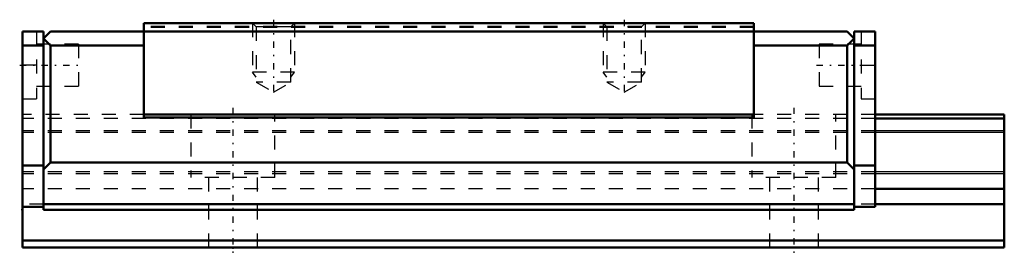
# Model space of a CAD drawing. Header units: millimetres. Extents: x -15.2 to 55, y -0.5 to 16.2.
import ezdxf

# ---------------------------------------------------------------- set-up
doc = ezdxf.new("R2010")
doc.units = ezdxf.units.MM
doc.linetypes.add('Center', pattern=[1.5, 0.45, -0.5, 0.05, -0.5])
doc.linetypes.add('Dashed', pattern=[2, 1, -1])
for name, color, linetype, lineweight in [('2d ConnectionPoints', 7, 'Continuous', 50), ('AM_0', 7, 'Continuous', 50), ('AM_4', 3, 'Continuous', 25), ('AM_5', 3, 'Continuous', 25), ('AM_7', 7, 'Center', 25), ('AM_9', 6, 'Dashed', 25)]:
    doc.layers.add(name, color=color, linetype=linetype, lineweight=lineweight)

# ---------------------------------------------------------------- blocks, each defined once
blk = doc.blocks.new('1_SRS15NSS1_Slider_0_in_SRS15NSS70LMG150W00001_0')
at = {"layer": 'AM_0'}
for p, q in [((-6.35, 16), (-6.35, 9.28)), ((37.15, 16), (-6.35, 16)), ((37.15, 16), (37.15, 9.28)), ((-15, 15.4), (-15, 2.9)), ((-15, 15.4), (-13.5, 15.4)), ((-13, 15.4), (-13.5, 14.9)), ((-13.5, 15.4), (-13.5, 2.7)), ((-13.5, 14.9), (-13, 14.4)), ((43.8, 15.4), (-13, 15.4)), ((43.8, 15.4), (44.3, 14.9)), ((44.3, 14.9), (43.8, 14.4)), ((44.3, 15.4), (44.3, 2.7)), ((45.8, 15.4), (44.3, 15.4)), ((45.8, 15.4), (45.8, 2.9)), ((-15, 14.4), (-13.5, 14.4)), ((-13, 14.4), (-13, 6.06)), ((-13, 14.4), (-6.35, 14.4)), ((43.8, 14.4), (37.15, 14.4)), ((43.8, 14.4), (43.8, 6.06)), ((45.8, 14.4), (44.3, 14.4)), ((37.15, 9.5), (-6.35, 9.5)), ((37.15, 9.28), (-6.35, 9.28)), ((-13.5, 5.86), (-15, 5.86)), ((-13, 6.06), (-13.5, 5.56)), ((43.8, 6.06), (-13, 6.06)), ((44.3, 5.56), (43.8, 6.06)), ((45.8, 5.86), (44.3, 5.86)), ((-13.5, 2.9), (-15, 2.9)), ((44.3, 3.1), (-13.5, 3.1)), ((45.8, 2.9), (44.3, 2.9)), ((44.3, 2.7), (-13.5, 2.7))]:
    blk.add_line(p, q, dxfattribs=at)
at = {"layer": 'AM_5', "linetype": 'Dashed'}
for p, q in [((1.4, 16), (1.4, 12.5)), ((4.4, 16), (4.4, 12.5)), ((26.4, 16), (26.4, 12.5)), ((29.4, 16), (29.4, 12.5)), ((4.4, 12.5), (1.4, 12.5)), ((1.67, 12.15), (1.4, 12.5)), ((4.129, 12.15), (4.4, 12.5)), ((29.4, 12.5), (26.4, 12.5)), ((26.671, 12.15), (26.4, 12.5)), ((29.13, 12.15), (29.4, 12.5))]:
    blk.add_line(p, q, dxfattribs=at)
at = {"layer": 'AM_7'}
for p, q in [((2.9, 16.245), (2.9, 10.845)), ((27.9, 16.245), (27.9, 10.845)), ((-15.2, 13), (-10.8, 13)), ((41.6, 13), (46, 13))]:
    blk.add_line(p, q, dxfattribs=at)
at = {"layer": 'AM_9'}
for p, q in [((37.15, 15.771), (-6.35, 15.771)), ((37.15, 15.7), (-6.35, 15.7)), ((1.4, 16), (1.67, 15.729)), ((1.67, 15.729), (1.67, 11.8)), ((4.129, 15.729), (1.67, 15.729)), ((4.129, 15.729), (4.4, 16)), ((4.129, 11.8), (4.129, 15.729)), ((26.4, 16), (26.671, 15.729)), ((26.671, 15.729), (26.671, 11.8)), ((29.13, 15.729), (26.671, 15.729)), ((29.13, 15.729), (29.4, 16)), ((29.13, 11.8), (29.13, 15.729)), ((-14, 15.4), (-14, 10.6)), ((44.8, 15.4), (44.8, 10.6)), ((-11, 14.5), (-14, 14.5)), ((-11, 14.5), (-11, 11.5)), ((44.8, 14.5), (41.8, 14.5)), ((41.8, 14.5), (41.8, 11.5)), ((-14, 13), (-15, 13)), ((44.8, 13), (45.8, 13)), ((-14, 11.5), (-11, 11.5)), ((1.67, 11.8), (2.9, 11.09)), ((4.129, 11.8), (1.67, 11.8)), ((2.9, 11.09), (4.129, 11.8)), ((26.671, 11.8), (27.9, 11.09)), ((29.13, 11.8), (26.671, 11.8)), ((27.9, 11.09), (29.13, 11.8)), ((41.8, 11.5), (44.8, 11.5)), ((-15, 10.6), (-14, 10.6)), ((44.8, 10.6), (45.8, 10.6)), ((-6.35, 9.5), (-15, 9.5)), ((45.8, 9.2), (-15, 9.2)), ((45.8, 9.5), (37.15, 9.5)), ((45.8, 8.33), (-15, 8.33)), ((45.8, 8.199), (-15, 8.199)), ((45.8, 5.401), (-15, 5.401)), ((45.8, 5.27), (-15, 5.27)), ((45.8, 4.2), (-15, 4.2)), ((-13.5, 3.1), (-15, 3.1)), ((45.8, 3.1), (44.3, 3.1))]:
    blk.add_line(p, q, dxfattribs=at)
blk = doc.blocks.new('2_SRS15N7015_Track_0_in_SRS15NSS70LMG150W00001_0')
at = {"layer": 'AM_0'}
for p, q in [((55, 9.5), (45.8, 9.5)), ((55, 9.2), (45.8, 9.2)), ((55, 9.5), (55, 0)), ((55, 4.2), (45.8, 4.2)), ((-15, 2.9), (-15, 0)), ((55, 3.1), (45.8, 3.1)), ((55, 0.5), (-15, 0.5)), ((55, 0), (-15, 0))]:
    blk.add_line(p, q, dxfattribs=at)
at = {"layer": 'AM_4'}
for p, q in [((55, 8.33), (45.8, 8.33)), ((55, 8.199), (45.8, 8.199)), ((55, 5.401), (45.8, 5.401)), ((55, 5.27), (45.8, 5.27))]:
    blk.add_line(p, q, dxfattribs=at)
at = {"layer": 'AM_7'}
for p, q in [((0, 9.975), (0, -0.475)), ((40, 9.975), (40, -0.475))]:
    blk.add_line(p, q, dxfattribs=at)
at = {"layer": 'AM_9'}
for p, q in [((-6.35, 9.5), (-15, 9.5)), ((45.8, 9.2), (-15, 9.2)), ((-3, 9.5), (-3, 5)), ((3, 5), (3, 9.5)), ((37, 9.5), (37, 5)), ((45.8, 9.5), (37.15, 9.5)), ((43, 5), (43, 9.5)), ((45.8, 8.33), (-15, 8.33)), ((45.8, 8.199), (-15, 8.199)), ((45.8, 5.401), (-15, 5.401)), ((45.8, 5.27), (-15, 5.27)), ((3, 5), (-3, 5)), ((-1.75, 5), (-1.75, 0)), ((1.75, 0), (1.75, 5)), ((43, 5), (37, 5)), ((38.25, 5), (38.25, 0)), ((41.75, 0), (41.75, 5)), ((45.8, 4.2), (-15, 4.2)), ((-13.5, 3.1), (-15, 3.1)), ((45.8, 3.1), (44.3, 3.1))]:
    blk.add_line(p, q, dxfattribs=at)

msp = doc.modelspace()

# ---------------------------------------------------------------- linework, layer by layer
at = {"layer": '2d ConnectionPoints'}
for p in [(-15, 2.7), (0, 0), (0, 0)]:
    msp.add_point(p, dxfattribs=at)

# ---------------------------------------------------------------- block references
for name in ['1_SRS15NSS1_Slider_0_in_SRS15NSS70LMG150W00001_0', '2_SRS15N7015_Track_0_in_SRS15NSS70LMG150W00001_0']:
    msp.add_blockref(name, (0, 0))

doc.saveas('drawing.dxf')
